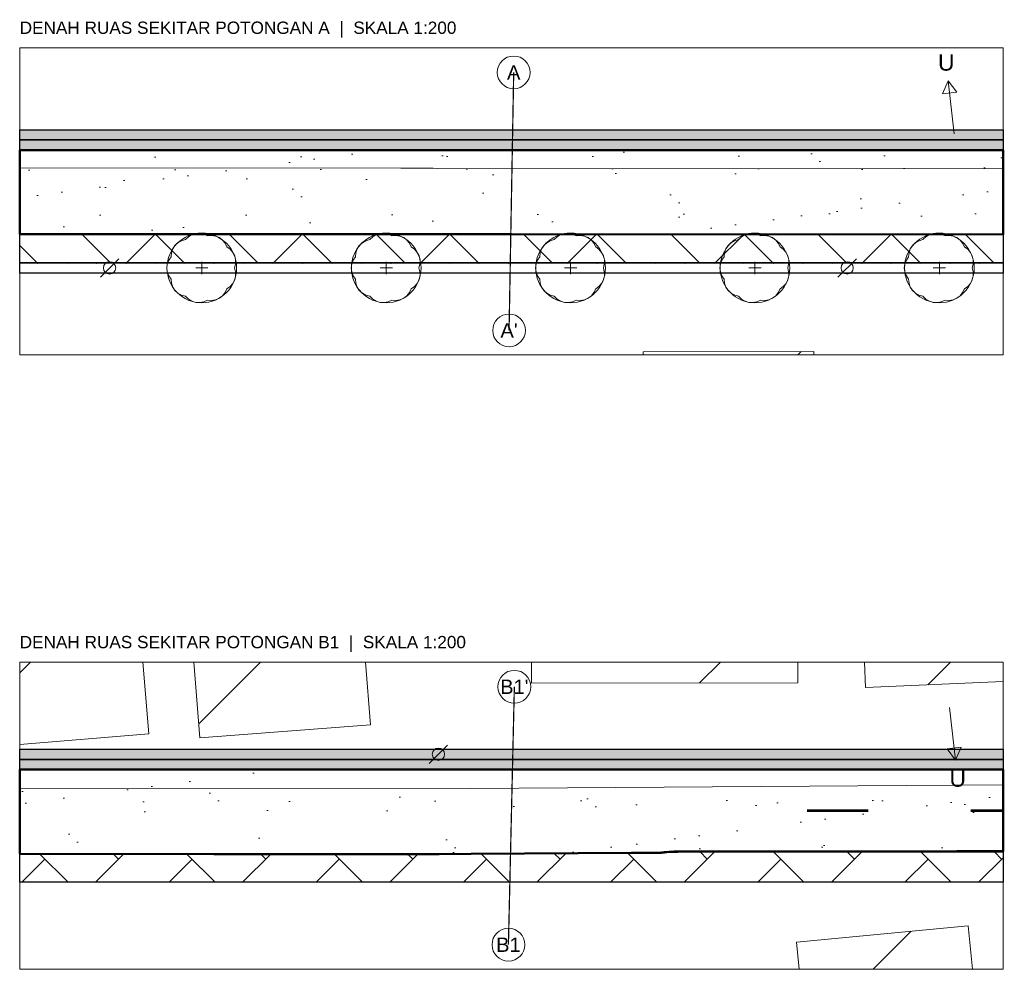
# Model space of a CAD drawing. Header units: metres. Extents: x 0 to 124, y -129 to 10.
# Tile 7 of 7: x 76 to 124, y -40 to 7. Entities that reach past the tile are written whole.
import ezdxf
from ezdxf.enums import TextEntityAlignment as Align

# ---------------------------------------------------------------- set-up
doc = ezdxf.new("R2010")
doc.units = ezdxf.units.M
doc.linetypes.add('PHANTOM', pattern=[6.35, 3.175, -0.635, 0.635, -0.635, 0.635, -0.635])
for name, color, linetype, lineweight in [('D32_PNP_ARSIR', 8, 'Continuous', 9), ('D32_PNP_BATAS_RMJ', 1, 'PHANTOM', 25), ('D32_PNP_KONSTRUKSI', 7, 'Continuous', 25), ('D32_PNP_POTONGAN', 7, 'Continuous', 50), ('D32_PNP_TAMPAK', 8, 'Continuous', 18), ('D32_PNP_TEKS', 7, 'Continuous', 18), ('D32_PNP_VEGETASI', 94, 'Continuous', 18)]:
    doc.layers.add(name, color=color, linetype=linetype, lineweight=lineweight)
doc.styles.add('D32_ARIAL', font='arial.ttf')

msp = doc.modelspace()

# ---------------------------------------------------------------- hatches: boundary and pattern name
at = {"layer": 'D32_PNP_ARSIR'}
h = msp.add_hatch(dxfattribs=at)
h.set_pattern_fill('AR-CONC', scale=0.01)
h.paths.add_polyline_path([(124, 1.5), (124, 1), (76, 1), (76, 1.5)])
h = msp.add_hatch(dxfattribs=at)
h.set_pattern_fill('AR-CONC', scale=0.01)
h.paths.add_polyline_path([(124, 1), (124, 0.52), (76, 0.52), (76, 1)])
h = msp.add_hatch(dxfattribs=at)
h.set_pattern_fill('AR-SAND', scale=0.09)
h.paths.add_polyline_path([(124, 0.5), (124, -3.611), (76, -3.589), (76, 0.5)])
h = msp.add_hatch(dxfattribs=at)
h.set_pattern_fill('AR-HBONE', scale=0.025)
h.paths.add_polyline_path([(76, -5), (76, -3.609), (124, -3.631), (124, -5)])
h = msp.add_hatch(dxfattribs=at)
h.set_pattern_fill('GRASS', scale=0.04)
h.paths.add_polyline_path([(76, -5.5), (76, -5), (124, -5), (124, -5.5)])
h = msp.add_hatch(dxfattribs=at)
h.set_pattern_fill('ANSI31', scale=2.5)
h.paths.add_polyline_path([(106.43, -9.344), (114.766, -9.332), (114.766, -9.5), (106.431, -9.5)])
h = msp.add_hatch(dxfattribs=at)
h.set_pattern_fill('ANSI31', scale=2.5)
h.paths.add_polyline_path([(82.307, -28.001), (76, -28.529), (76, -24.5), (82.014, -24.5)])
h = msp.add_hatch(dxfattribs=at)
h.set_pattern_fill('ANSI31', scale=2.5)
h.paths.add_polyline_path([(93.119, -27.554), (84.789, -28.202), (84.502, -24.5), (92.882, -24.5)])
h = msp.add_hatch(dxfattribs=at)
h.set_pattern_fill('ANSI31', scale=2.5)
h.paths.add_polyline_path([(113.981, -25.513), (100.985, -25.523), (100.984, -24.5), (113.98, -24.5)])
h = msp.add_hatch(dxfattribs=at)
h.set_pattern_fill('ANSI31', scale=2.5)
h.paths.add_polyline_path([(117.291, -25.736), (117.238, -24.5), (124, -24.5), (124, -25.447)])
h = msp.add_hatch(dxfattribs=at)
h.set_pattern_fill('AR-CONC', scale=0.01)
h.paths.add_polyline_path([(124, -28.75), (124, -29.25), (76, -29.25), (76, -28.75)])
h = msp.add_hatch(dxfattribs=at)
h.set_pattern_fill('AR-CONC', scale=0.01)
h.paths.add_polyline_path([(124, -29.25), (124, -29.73), (76, -29.73), (76, -29.25)])
h = msp.add_hatch(dxfattribs=at)
h.set_pattern_fill('AR-SAND', scale=0.09)
h.paths.add_polyline_path([(107.932, -33.75), (107.701, -33.759), (107.472, -33.786), (107.402, -33.796), (107.329, -33.801), (105.862, -33.811), (98.032, -33.865), (98.029, -33.865), (94.929, -33.883), (76, -33.857), (76, -29.75), (124, -29.75), (124, -33.75)])
h = msp.add_hatch(dxfattribs=at)
h.set_pattern_fill('AR-HBONE', scale=0.025)
h.paths.add_polyline_path([(94.929, -33.903), (94.929, -33.903), (98.029, -33.885), (98.031, -33.885), (98.032, -33.885), (105.862, -33.831), (107.329, -33.821), (107.33, -33.82), (107.403, -33.816), (107.405, -33.816), (107.475, -33.805), (107.703, -33.779), (107.933, -33.77), (124, -33.77), (124, -35.25), (76, -35.25), (76, -33.877)])
h = msp.add_hatch(dxfattribs=at)
h.set_pattern_fill('ANSI31', scale=2.5)
h.paths.add_polyline_path([(122.294, -37.371), (122.5, -39.5), (114.045, -39.5), (113.918, -38.179)])

# ---------------------------------------------------------------- linework, layer by layer
at = {"layer": 'D32_PNP_BATAS_RMJ', "color": 1, "ltscale": 1.5, "const_width": 0.06}
for points in [[(100.113, 4.299), (99.887, -8.299)], [(99.855, -38.298), (100.145, -25.702)]]:
    msp.add_lwpolyline(points, dxfattribs=at)
at = {"layer": 'D32_PNP_KONSTRUKSI'}
for points in [[(124, 1.5), (124, 1), (76, 1), (76, 1.5)], [(124, 1), (124, 0.52), (76, 0.52), (76, 1)], [(76, -5), (76, -3.609), (124, -3.631), (124, -5)], [(76, -5.5), (76, -5), (124, -5), (124, -5.5)], [(124, -28.75), (124, -29.25), (76, -29.25), (76, -28.75)], [(124, -29.25), (124, -29.73), (76, -29.73), (76, -29.25)], [(94.929, -33.903), (94.929, -33.903), (98.029, -33.885), (98.031, -33.885), (98.032, -33.885), (105.862, -33.831), (107.329, -33.821), (107.33, -33.82), (107.403, -33.816), (107.405, -33.816), (107.475, -33.805), (107.703, -33.779), (107.933, -33.77), (124, -33.77), (124, -35.25), (76, -35.25), (76, -33.877)]]:
    msp.add_lwpolyline(points, close=True, dxfattribs=at)
at = {"layer": 'D32_PNP_POTONGAN'}
for points in [[(124, 0.5), (124, -3.611), (76, -3.589), (76, 0.5)], [(107.932, -33.75), (107.701, -33.759), (107.472, -33.786), (107.402, -33.796), (107.329, -33.801), (105.862, -33.811), (98.032, -33.865), (98.029, -33.865), (94.929, -33.883), (76, -33.857), (76, -29.75), (124, -29.75), (124, -33.75)]]:
    msp.add_lwpolyline(points, close=True, dxfattribs=at)
at = {"layer": 'D32_PNP_TAMPAK'}
for p, q in [((79.94, -5.7), (80.84, -4.8)), ((115.94, -5.7), (116.84, -4.8)), ((95.986, -29.45), (96.886, -28.55))]:
    msp.add_line(p, q, dxfattribs=at)
for points in [[(94.6, -0.376), (94.6, -0.376), (96.173, -0.371), (96.174, -0.372), (96.175, -0.372), (96.176, -0.372), (96.388, -0.389), (96.392, -0.389), (124, -0.402), (124, -3.611), (76, -3.589), (76, -0.369)], [(106.43, -9.344), (114.766, -9.332), (114.766, -9.5), (106.431, -9.5)], [(82.307, -28.001), (76, -28.529), (76, -24.5), (82.014, -24.5)], [(93.119, -27.554), (84.789, -28.202), (84.502, -24.5), (92.882, -24.5)], [(113.981, -25.513), (100.985, -25.523), (100.984, -24.5), (113.98, -24.5)], [(117.291, -25.736), (117.238, -24.5), (124, -24.5), (124, -25.447)], [(97.998, -30.672), (97.999, -30.672), (124, -30.493), (124, -33.681), (105.862, -33.811), (105.862, -33.811), (105.862, -33.811), (98.026, -33.865), (98.026, -33.865), (94.919, -33.883), (94.918, -33.883), (76, -33.857), (76, -30.653)], [(122.294, -37.371), (122.5, -39.5), (114.045, -39.5), (113.918, -38.179)]]:
    msp.add_lwpolyline(points, close=True, dxfattribs=at)
at = {"layer": 'D32_PNP_TAMPAK', "const_width": 0.12}
for points in [[(114.423, -31.75), (117.423, -31.75)], [(122.423, -31.75), (124, -31.75)]]:
    msp.add_lwpolyline(points, dxfattribs=at)
at = {"layer": 'D32_PNP_TAMPAK'}
for centre in [(80.39, -5.25), (116.39, -5.25), (96.436, -29)]:
    msp.add_circle(centre, 0.3, dxfattribs=at)
at = {"layer": 'D32_PNP_TEKS'}
for p, q in [((121.61, 1.306), (121.324, 3.89)), ((121.385, -26.707), (121.684, -29.289))]:
    msp.add_line(p, q, dxfattribs=at)
for points in [[(76, -9.5), (124, -9.5), (124, 5.5), (76, 5.5)], [(121.324, 3.89), (121.738, 3.332), (121.042, 3.255)], [(76, -39.5), (124, -39.5), (124, -24.5), (76, -24.5)], [(121.684, -29.289), (121.267, -28.734), (121.962, -28.653)]]:
    msp.add_lwpolyline(points, close=True, dxfattribs=at)
at = {"layer": 'D32_PNP_TEKS', "color": 1}
for centre in [(100.113, 4.299), (99.887, -8.299), (100.145, -25.702), (99.855, -38.298)]:
    msp.add_circle(centre, 0.8, dxfattribs=at)
at = {"layer": 'D32_PNP_VEGETASI'}
for p, q in [((84.59, -5.25), (85.19, -5.25)), ((84.89, -5.55), (84.89, -4.95)), ((93.59, -5.25), (94.19, -5.25)), ((93.89, -5.55), (93.89, -4.95)), ((102.59, -5.25), (103.19, -5.25)), ((102.89, -5.55), (102.89, -4.95)), ((111.59, -5.25), (112.19, -5.25)), ((111.89, -5.55), (111.89, -4.95)), ((120.59, -5.25), (121.19, -5.25)), ((120.89, -5.55), (120.89, -4.95))]:
    msp.add_line(p, q, dxfattribs=at)
for points in [[(86.49, -5.25), (86.534, -5.058), (86.541, -4.859), (86.498, -4.664), (86.406, -4.488), (86.273, -4.34), (86.115, -4.222), (86.026, -4.045), (85.903, -3.889), (85.746, -3.767), (85.562, -3.692), (85.365, -3.664), (85.168, -3.674), (84.986, -3.597), (84.791, -3.556), (84.592, -3.564), (84.403, -3.624), (84.234, -3.729), (84.09, -3.864), (83.901, -3.922), (83.725, -4.016), (83.578, -4.15), (83.472, -4.317), (83.41, -4.507), (83.386, -4.703), (83.278, -4.868), (83.204, -5.053), (83.178, -5.25), (83.204, -5.447), (83.278, -5.632), (83.386, -5.797), (83.41, -5.993), (83.472, -6.183), (83.578, -6.35), (83.725, -6.484), (83.901, -6.578), (84.09, -6.636), (84.234, -6.771), (84.403, -6.876), (84.592, -6.936), (84.791, -6.944), (84.986, -6.903), (85.168, -6.826), (85.365, -6.836), (85.562, -6.808), (85.746, -6.733), (85.903, -6.611), (86.026, -6.455), (86.115, -6.278), (86.273, -6.16), (86.406, -6.012), (86.498, -5.836), (86.541, -5.641), (86.534, -5.442), (86.49, -5.25)], [(95.49, -5.25), (95.534, -5.058), (95.541, -4.859), (95.498, -4.664), (95.406, -4.488), (95.273, -4.34), (95.115, -4.222), (95.026, -4.045), (94.903, -3.889), (94.746, -3.767), (94.562, -3.692), (94.365, -3.664), (94.168, -3.674), (93.986, -3.597), (93.791, -3.556), (93.592, -3.564), (93.403, -3.624), (93.234, -3.729), (93.09, -3.864), (92.901, -3.922), (92.725, -4.016), (92.578, -4.15), (92.472, -4.317), (92.41, -4.507), (92.386, -4.703), (92.278, -4.868), (92.204, -5.053), (92.178, -5.25), (92.204, -5.447), (92.278, -5.632), (92.386, -5.797), (92.41, -5.993), (92.472, -6.183), (92.578, -6.35), (92.725, -6.484), (92.901, -6.578), (93.09, -6.636), (93.234, -6.771), (93.403, -6.876), (93.592, -6.936), (93.791, -6.944), (93.986, -6.903), (94.168, -6.826), (94.365, -6.836), (94.562, -6.808), (94.746, -6.733), (94.903, -6.611), (95.026, -6.455), (95.115, -6.278), (95.273, -6.16), (95.406, -6.012), (95.498, -5.836), (95.541, -5.641), (95.534, -5.442), (95.49, -5.25)], [(104.49, -5.25), (104.534, -5.058), (104.541, -4.859), (104.498, -4.664), (104.406, -4.488), (104.273, -4.34), (104.115, -4.222), (104.026, -4.045), (103.903, -3.889), (103.746, -3.767), (103.562, -3.692), (103.365, -3.664), (103.168, -3.674), (102.986, -3.597), (102.791, -3.556), (102.592, -3.564), (102.403, -3.624), (102.234, -3.729), (102.09, -3.864), (101.901, -3.922), (101.725, -4.016), (101.578, -4.15), (101.472, -4.317), (101.41, -4.507), (101.386, -4.703), (101.278, -4.868), (101.204, -5.053), (101.178, -5.25), (101.204, -5.447), (101.278, -5.632), (101.386, -5.797), (101.41, -5.993), (101.472, -6.183), (101.578, -6.35), (101.725, -6.484), (101.901, -6.578), (102.09, -6.636), (102.234, -6.771), (102.403, -6.876), (102.592, -6.936), (102.791, -6.944), (102.986, -6.903), (103.168, -6.826), (103.365, -6.836), (103.562, -6.808), (103.746, -6.733), (103.903, -6.611), (104.026, -6.455), (104.115, -6.278), (104.273, -6.16), (104.406, -6.012), (104.498, -5.836), (104.541, -5.641), (104.534, -5.442), (104.49, -5.25)], [(113.49, -5.25), (113.534, -5.058), (113.541, -4.859), (113.498, -4.664), (113.406, -4.488), (113.273, -4.34), (113.115, -4.222), (113.026, -4.045), (112.903, -3.889), (112.746, -3.767), (112.562, -3.692), (112.365, -3.664), (112.168, -3.674), (111.986, -3.597), (111.791, -3.556), (111.592, -3.564), (111.403, -3.624), (111.234, -3.729), (111.09, -3.864), (110.901, -3.922), (110.725, -4.016), (110.578, -4.15), (110.472, -4.317), (110.41, -4.507), (110.386, -4.703), (110.278, -4.868), (110.204, -5.053), (110.178, -5.25), (110.204, -5.447), (110.278, -5.632), (110.386, -5.797), (110.41, -5.993), (110.472, -6.183), (110.578, -6.35), (110.725, -6.484), (110.901, -6.578), (111.09, -6.636), (111.234, -6.771), (111.403, -6.876), (111.592, -6.936), (111.791, -6.944), (111.986, -6.903), (112.168, -6.826), (112.365, -6.836), (112.562, -6.808), (112.746, -6.733), (112.903, -6.611), (113.026, -6.455), (113.115, -6.278), (113.273, -6.16), (113.406, -6.012), (113.498, -5.836), (113.541, -5.641), (113.534, -5.442), (113.49, -5.25)], [(122.49, -5.25), (122.534, -5.058), (122.541, -4.859), (122.498, -4.664), (122.406, -4.488), (122.273, -4.34), (122.115, -4.222), (122.026, -4.045), (121.903, -3.889), (121.746, -3.767), (121.562, -3.692), (121.365, -3.664), (121.168, -3.674), (120.986, -3.597), (120.791, -3.556), (120.592, -3.564), (120.403, -3.624), (120.234, -3.729), (120.09, -3.864), (119.901, -3.922), (119.725, -4.016), (119.578, -4.15), (119.472, -4.317), (119.41, -4.507), (119.386, -4.703), (119.278, -4.868), (119.204, -5.053), (119.178, -5.25), (119.204, -5.447), (119.278, -5.632), (119.386, -5.797), (119.41, -5.993), (119.472, -6.183), (119.578, -6.35), (119.725, -6.484), (119.901, -6.578), (120.09, -6.636), (120.234, -6.771), (120.403, -6.876), (120.592, -6.936), (120.791, -6.944), (120.986, -6.903), (121.168, -6.826), (121.365, -6.836), (121.562, -6.808), (121.746, -6.733), (121.903, -6.611), (122.026, -6.455), (122.115, -6.278), (122.273, -6.16), (122.406, -6.012), (122.498, -5.836), (122.541, -5.641), (122.534, -5.442), (122.49, -5.25)]]:
    msp.add_lwpolyline(points, dxfattribs=at)
for centre in [(84.89, -5.25), (93.89, -5.25), (102.89, -5.25), (111.89, -5.25), (120.89, -5.25)]:
    msp.add_circle(centre, 1.7, dxfattribs=at)

# ---------------------------------------------------------------- texts
at = {"style": 'D32_ARIAL'}
for p in [(121.224, 4.785), (121.787, -30.183)]:
    msp.add_text('U', height=0.8, dxfattribs=at).set_placement(p, align=Align.MIDDLE_CENTER)
at = {"color": 1, "style": 'D32_ARIAL'}
for s, p in [('A', (100.113, 4.299)), ("A'", (99.887, -8.299)), ("B1'", (100.145, -25.702)), ('B1', (99.855, -38.298))]:
    msp.add_text(s, height=0.7, dxfattribs=at).set_placement(p, align=Align.MIDDLE_CENTER)
at = {"layer": 'D32_PNP_TEKS', "style": 'D32_ARIAL'}
for s, p in [('DENAH RUAS SEKITAR POTONGAN A  |  SKALA 1:200', (76, 6)), ('DENAH RUAS SEKITAR POTONGAN B1  |  SKALA 1:200', (76, -24))]:
    msp.add_text(s, height=0.6, dxfattribs=at).set_placement(p, align=Align.BOTTOM_LEFT)

doc.saveas('drawing.dxf')
